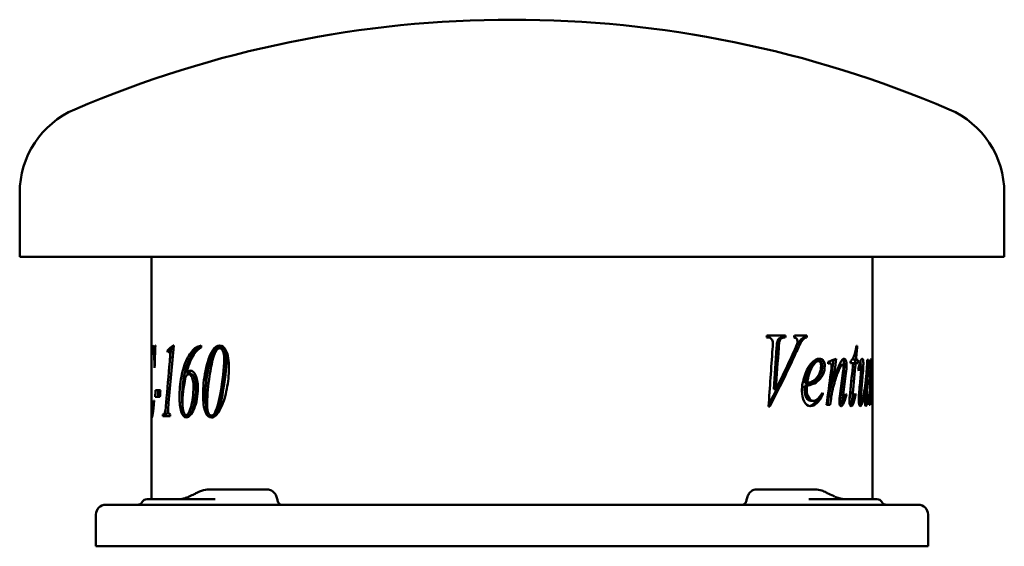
# Model space of a CAD drawing. Header units: millimetres. Extents: x 242 to 598, y 202 to 392.
import ezdxf

# ---------------------------------------------------------------- set-up
doc = ezdxf.new("R2010")
doc.units = ezdxf.units.MM
doc.header["$LTSCALE"] = 2
doc.layers.add('Widoczne (ISO)', color=7, linetype='Continuous', lineweight=50)

msp = doc.modelspace()

# ---------------------------------------------------------------- linework, layer by layer
at = {"layer": 'Widoczne (ISO)'}
for p, q in [((242.5, 306.5), (242.5, 329.5)), ((597.5, 306.5), (597.5, 329.5)), ((597.5, 306.5), (242.5, 306.5)), ((290, 269.68), (290, 306.5)), ((550, 219), (550, 306.5)), ((511.79, 277.32), (512.26, 277.32)), ((518.63, 278), (511.92, 278)), ((517.74, 277.32), (518.5, 277.32)), ((526.32, 278), (521.83, 278)), ((524.57, 276.98), (525.38, 276.98)), ((525.4, 277.32), (526.21, 277.32)), ((291.41, 274.5), (291.32, 274.5)), ((298.1, 274.43), (297.8, 274.43)), ((307.95, 274.43), (307.95, 273.72)), ((315.39, 273.47), (314.58, 273.47)), ((515.66, 275.91), (516.41, 275.91)), ((544.46, 274.28), (544.22, 274.28)), ((291.06, 273.25), (290.48, 273.25)), ((291.37, 273.25), (291.06, 273.25)), ((296.77, 272.7), (295.81, 272.7)), ((297.29, 272.25), (296.34, 272.25)), ((297.68, 270.14), (296.73, 270.14)), ((291.22, 268.41), (291.06, 268.41)), ((291.07, 266.39), (291.15, 266.39)), ((529.59, 268.77), (530.44, 268.77)), ((534.01, 268.05), (534.72, 268.05)), ((538.24, 267.52), (539.16, 267.52)), ((542.04, 268.07), (542.98, 268.07)), ((542.98, 268.07), (543.91, 268.07)), ((543.07, 269.26), (544.02, 269.26)), ((543.91, 268.07), (544.68, 268.07)), ((544.76, 269.26), (544.02, 269.26)), ((545.3, 267.66), (545.81, 267.66)), ((548.53, 269.26), (548.08, 269.26)), ((548.91, 268.15), (549.08, 268.15)), ((549.69, 266.87), (549.8, 266.87)), ((290, 253.46), (290, 264)), ((303.53, 264.55), (302.63, 264.55)), ((304.36, 264.1), (303.47, 264.1)), ((549.59, 265.27), (549.68, 265.27)), ((549.83, 265.97), (549.93, 265.97)), ((525.54, 259.96), (526.36, 259.96)), ((525.61, 260.86), (526.43, 260.86)), ((534.92, 261.37), (535.81, 261.37)), ((547.53, 261.52), (547.69, 261.52)), ((549.03, 260.72), (549.32, 260.72)), ((291.36, 255.89), (293.08, 255.89)), ((293.25, 258.34), (291.47, 258.34)), ((514.42, 258.7), (515.15, 258.7)), ((531.56, 256.9), (532.11, 256.9)), ((534.23, 256.04), (535.12, 256.04)), ((540.25, 256.67), (540.55, 256.67)), ((541.91, 257.23), (542.86, 257.23)), ((543.61, 256.63), (543.89, 256.63)), ((548.2, 256.45), (548.34, 256.45)), ((548.92, 257.84), (549.26, 257.84)), ((290.97, 254.62), (290.86, 254.62)), ((512.51, 252.43), (512.98, 252.43)), ((527.75, 254.49), (528.58, 254.49)), ((533.37, 253), (534.7, 253)), ((538.51, 254.45), (539.43, 254.45)), ((541.86, 254.2), (542.8, 254.2)), ((541.99, 253.22), (542.94, 253.22)), ((545.04, 254.63), (546.01, 254.63)), ((547.31, 254.37), (547.91, 254.37)), ((547.35, 253.2), (547.89, 253.2)), ((548.74, 253), (549.1, 253)), ((548.83, 255.33), (549.17, 255.33)), ((290, 219), (290, 249.63)), ((290.51, 249.96), (290.17, 249.96)), ((294.08, 248.92), (296.78, 248.92)), ((295.12, 249.6), (294.15, 249.6)), ((295.63, 249.84), (294.67, 249.84)), ((303.43, 249.33), (302.53, 249.33)), ((312.44, 249.17), (311.61, 249.17)), ((313.5, 249.9), (312.68, 249.9)), ((319.37, 222.5), (310.59, 222.5)), ((330.29, 222.5), (319.37, 222.5)), ((330.29, 222.5), (331.87, 222.5)), ((509.7, 222.5), (508.13, 222.5)), ((520.45, 222.5), (509.7, 222.5)), ((529.31, 222.5), (520.45, 222.5)), ((273.5, 217), (278, 217)), ((562, 217), (278, 217)), ((288.43, 219), (303.91, 219)), ((312.95, 219), (303.91, 219)), ((536.09, 219), (527.05, 219)), ((536.09, 219), (551.57, 219)), ((562, 217), (566.5, 217)), ((270, 213.5), (270, 202)), ((570, 213.5), (570, 202)), ((270, 202), (278, 202)), ((562, 202), (278, 202)), ((562, 202), (570, 202))]:
    msp.add_line(p, q, dxfattribs=at)
for centre, radius, start, end in [((420, -8), 400, 66.7905, 113.2095), ((275.28, 329.5), 32.78, 113.2095, 180), ((564.72, 329.5), 32.78, 0, 66.7905), ((273.5, 213.5), 3.5, 90, 180), ((284.97, 219), 2, 270, 330), ((288.43, 217), 2, 90, 150), ((551.57, 217), 2, 30, 90), ((555.03, 219), 2, 210, 270), ((566.5, 213.5), 3.5, 0, 90)]:
    msp.add_arc(centre, radius, start, end, dxfattribs=at)
for centre, major_axis, ratio, start_param, end_param in [((308.05, 217.72), (-1.24, 3.82), 0.498657, 0.088752, 0.091939), ((531.5, 217.4), (1.62, 4.09), 0.518576, 6.215108, 6.21858)]:
    msp.add_ellipse(centre, major_axis=major_axis, ratio=ratio, start_param=start_param, end_param=end_param, dxfattribs=at)
for points in [[(511.79, 277.32), (511.83, 277.55), (511.87, 277.77), (511.92, 278)], [(517.88, 278), (517.83, 277.77), (517.79, 277.55), (517.74, 277.32)], [(518.63, 278), (518.59, 277.77), (518.54, 277.55), (518.5, 277.32)], [(521.69, 277.32), (521.74, 277.55), (521.79, 277.77), (521.83, 278)], [(525.4, 277.32), (525.05, 277.27), (524.78, 277.15), (524.57, 276.98)], [(526.21, 277.32), (525.87, 277.27), (525.59, 277.15), (525.38, 276.98)], [(525.5, 278), (525.47, 277.77), (525.43, 277.55), (525.4, 277.32)], [(526.32, 278), (526.28, 277.77), (526.25, 277.55), (526.21, 277.32)], [(290.47, 274.5), (290.58, 274.5), (290.71, 274.2), (290.89, 273.62)], [(290.89, 273.62), (290.96, 273.37), (291.02, 273.25), (291.06, 273.25)], [(291.41, 274.5), (291.32, 271.79), (291.24, 269.09), (291.15, 266.39)], [(295.81, 272.7), (296.43, 273.28), (297.09, 273.86), (297.8, 274.43)], [(298.1, 274.43), (297.41, 267.54), (296.76, 260.65), (296.16, 253.76)], [(296.77, 272.7), (297.17, 273.08), (297.6, 273.46), (298.04, 273.85)], [(305.62, 273.43), (306.23, 273.92), (307, 274.26), (307.95, 274.43)], [(306.5, 273.43), (306.91, 273.76), (307.39, 274.02), (307.95, 274.21)], [(312.08, 272.74), (312.8, 273.87), (313.63, 274.43), (314.56, 274.43)], [(312.91, 272.74), (313.52, 273.69), (314.19, 274.25), (314.95, 274.39)], [(513.94, 273.24), (514.01, 274.3), (514.04, 275.02), (514.04, 275.38)], [(515.42, 273.61), (515.09, 268.64), (514.75, 263.67), (514.42, 258.7)], [(516.16, 273.61), (515.82, 268.64), (515.49, 263.67), (515.15, 258.7)], [(515.66, 275.91), (515.58, 275.64), (515.5, 274.87), (515.42, 273.61)], [(516.41, 275.91), (516.32, 275.64), (516.24, 274.87), (516.16, 273.61)], [(521.53, 272.01), (522.19, 273.46), (522.6, 274.46), (522.76, 275.02)], [(522.76, 275.02), (522.87, 275.4), (522.93, 275.73), (522.93, 276.02)], [(544.46, 274.28), (544.32, 272.61), (544.17, 270.93), (544.02, 269.26)], [(290.11, 271.45), (290.02, 269.91), (290, 267.74), (290, 264.94)], [(290.48, 273.25), (290.29, 273.25), (290.18, 272.65), (290.11, 271.45)], [(295.89, 272.02), (295.86, 272.25), (295.84, 272.47), (295.81, 272.7)], [(296.34, 272.25), (296.24, 272.25), (296.09, 272.17), (295.89, 272.02)], [(296.6, 268.61), (296.68, 269.51), (296.72, 270.02), (296.73, 270.14)], [(296.73, 270.14), (296.74, 270.39), (296.75, 270.63), (296.75, 270.86)], [(296.82, 272.25), (296.8, 272.4), (296.78, 272.55), (296.77, 272.7)], [(297.68, 270.24), (297.69, 270.45), (297.69, 270.66), (297.69, 270.86)], [(309.45, 265.18), (310.12, 268.5), (310.99, 271.02), (312.08, 272.74)], [(310.3, 265.18), (310.97, 268.5), (311.83, 271.02), (312.91, 272.74)], [(512.51, 252.43), (512.99, 259.36), (513.47, 266.3), (513.94, 273.24)], [(521.46, 271.56), (518.67, 265.37), (515.69, 259.17), (512.54, 252.98)], [(522.25, 271.56), (519.35, 265.18), (516.26, 258.81), (512.98, 252.43)], [(515.15, 258.7), (517.37, 263.14), (519.49, 267.57), (521.53, 272.01)], [(543.16, 270.25), (543.13, 269.92), (543.1, 269.59), (543.07, 269.26)], [(291.07, 266.39), (291.06, 267.06), (291.06, 267.73), (291.06, 268.41)], [(295.32, 253.76), (295.72, 258.71), (296.15, 263.66), (296.6, 268.61)], [(314.77, 256.71), (315.74, 261.95), (316.24, 266.21), (316.24, 269.49)], [(315.58, 256.71), (316.54, 261.95), (317.04, 266.21), (317.04, 269.49)], [(531.9, 267.01), (531.9, 265.99), (531.7, 265.01), (531.28, 264.09)], [(532.77, 267.01), (532.77, 265.99), (532.56, 265.01), (532.14, 264.09)], [(533.96, 268.54), (534.98, 268.92), (535.95, 269.3), (536.88, 269.69)], [(534.04, 267.87), (534.01, 268.09), (533.98, 268.32), (533.96, 268.54)], [(534.36, 267.97), (534.25, 267.94), (534.14, 267.9), (534.04, 267.87)], [(534.72, 268.05), (534.65, 268.05), (534.53, 268.02), (534.36, 267.97)], [(535.93, 269.3), (535.6, 266.66), (535.26, 264.02), (534.92, 261.37)], [(534.96, 264.56), (535.15, 265.93), (535.24, 266.76), (535.24, 267.05)], [(536.88, 269.69), (536.53, 266.91), (536.17, 264.14), (535.81, 261.37)], [(538.24, 267.52), (538.15, 267.52), (538.05, 267.46), (537.93, 267.34)], [(539.16, 267.52), (539.01, 267.52), (538.83, 267.37), (538.62, 267.07)], [(539.33, 264.54), (539.46, 265.46), (539.52, 266.18), (539.52, 266.68)], [(539.72, 267.27), (539.72, 266.54), (539.64, 265.57), (539.5, 264.35)], [(540.64, 267.27), (540.64, 266.54), (540.57, 265.57), (540.42, 264.35)], [(541.9, 257.41), (542.27, 260.96), (542.64, 264.52), (542.98, 268.07)], [(542.04, 268.07), (542.06, 268.32), (542.08, 268.56), (542.11, 268.81)], [(543.91, 268.07), (543.57, 264.46), (543.22, 260.84), (542.86, 257.23)], [(543.8, 269.26), (543.78, 268.86), (543.75, 268.47), (543.72, 268.07)], [(544.76, 269.26), (544.74, 268.86), (544.71, 268.47), (544.68, 268.07)], [(544.86, 265.74), (545.14, 267.17), (545.42, 268.22), (545.71, 268.89)], [(545.66, 268.77), (545.69, 268.5), (545.7, 268.19), (545.7, 267.85)], [(545.7, 267.85), (545.7, 267.79), (545.7, 267.73), (545.7, 267.66)], [(545.71, 268.89), (545.92, 269.42), (546.12, 269.69), (546.29, 269.69)], [(545.78, 264.58), (545.9, 265.94), (545.96, 266.79), (545.96, 267.13)], [(546.68, 267.85), (546.68, 267.18), (546.61, 266), (546.48, 264.31)], [(548.53, 269.26), (548.36, 265.54), (548.18, 261.82), (547.98, 258.1)], [(548, 267.72), (548.03, 268.23), (548.05, 268.75), (548.08, 269.26)], [(548.88, 268.66), (549.16, 269), (549.38, 269.34), (549.56, 269.69)], [(548.92, 267.99), (548.91, 268.21), (548.89, 268.44), (548.88, 268.66)], [(549.08, 268.15), (549.05, 268.15), (549, 268.1), (548.92, 267.99)], [(549.19, 267.87), (549.16, 268.06), (549.13, 268.15), (549.08, 268.15)], [(549.15, 264.46), (549.2, 265.79), (549.22, 266.74), (549.22, 267.3)], [(549.22, 267.3), (549.22, 267.53), (549.21, 267.72), (549.19, 267.87)], [(549.56, 269.69), (549.49, 266.7), (549.41, 263.71), (549.32, 260.72)], [(549.32, 260.72), (549.54, 264.4), (549.69, 266.97), (549.79, 268.44)], [(549.77, 266.72), (549.75, 266.55), (549.72, 266.06), (549.68, 265.27)], [(549.8, 266.87), (549.79, 266.87), (549.78, 266.82), (549.77, 266.72)], [(549.79, 268.44), (549.85, 269.27), (549.88, 269.69), (549.91, 269.69)], [(549.82, 266.72), (549.82, 266.82), (549.81, 266.87), (549.8, 266.87)], [(549.83, 266.25), (549.83, 266.49), (549.83, 266.64), (549.82, 266.72)], [(549.95, 268.28), (549.95, 267.47), (549.94, 266.7), (549.93, 265.97)], [(290, 264.94), (290, 264.62), (290, 264.31), (290, 264)], [(302.25, 263), (301.51, 259.25), (301.16, 256.11), (301.16, 253.56)], [(302.63, 264.55), (303.2, 265.12), (303.69, 265.41), (304.07, 265.41)], [(303.53, 264.55), (303.91, 264.93), (304.25, 265.19), (304.55, 265.31)], [(308.61, 256.71), (308.61, 259.52), (308.88, 262.35), (309.45, 265.18)], [(309.47, 256.71), (309.47, 259.52), (309.74, 262.35), (310.3, 265.18)], [(531.28, 264.09), (530.73, 262.88), (529.92, 261.9), (528.8, 261.15)], [(532.14, 264.09), (531.59, 262.88), (530.77, 261.9), (529.64, 261.15)], [(533.37, 253), (533.92, 256.85), (534.45, 260.7), (534.96, 264.56)], [(538.34, 257.12), (538.68, 259.6), (539.01, 262.07), (539.33, 264.54)], [(539.5, 264.35), (539.18, 261.79), (538.85, 259.22), (538.52, 256.65)], [(540.42, 264.35), (540.1, 261.79), (539.77, 259.22), (539.44, 256.65)], [(542.51, 263.31), (542.32, 261.28), (542.12, 259.25), (541.91, 257.23)], [(545.01, 265.33), (544.96, 265.47), (544.91, 265.61), (544.86, 265.74)], [(545.28, 258.88), (545.46, 260.78), (545.62, 262.68), (545.78, 264.58)], [(546.48, 264.31), (546.32, 262.35), (546.16, 260.39), (546, 258.43)], [(548.74, 253), (548.89, 256.82), (549.03, 260.64), (549.15, 264.46)], [(549.68, 265.27), (549.6, 264.08), (549.51, 262.52), (549.4, 260.6)], [(549.93, 265.97), (549.92, 265.41), (549.91, 265.13), (549.88, 265.13)], [(310.8, 262.3), (310.3, 258.65), (310.05, 255.55), (310.05, 252.99)], [(525.54, 259.96), (525.5, 259.35), (525.48, 258.84), (525.48, 258.43)], [(528.8, 261.15), (528.05, 260.64), (526.98, 260.25), (525.54, 259.96)], [(526.36, 259.96), (526.32, 259.35), (526.3, 258.84), (526.3, 258.43)], [(529.64, 261.15), (528.89, 260.64), (527.81, 260.25), (526.36, 259.96)], [(526.43, 260.86), (527.5, 261.07), (528.34, 261.42), (528.98, 261.92)], [(534.95, 259.47), (534.67, 258.42), (534.43, 257.28), (534.23, 256.04)], [(535.48, 261.37), (535.31, 260.78), (535.13, 260.15), (534.95, 259.47)], [(535.84, 259.47), (535.55, 258.42), (535.31, 257.28), (535.12, 256.04)], [(547.35, 255.67), (547.39, 256.52), (547.51, 258.47), (547.69, 261.52)], [(549.4, 260.6), (549.35, 259.78), (549.3, 258.86), (549.26, 257.84)], [(291.36, 255.89), (291.39, 256.71), (291.43, 257.52), (291.47, 258.34)], [(292.35, 255.89), (292.38, 256.71), (292.42, 257.52), (292.46, 258.34)], [(293.25, 258.34), (293.19, 257.52), (293.14, 256.71), (293.08, 255.89)], [(301.16, 253.39), (301.08, 254.14), (301.05, 254.94), (301.05, 255.79)], [(312.68, 249.9), (313.48, 251.24), (314.18, 253.51), (314.77, 256.71)], [(313.5, 249.9), (314.3, 251.24), (314.99, 253.51), (315.58, 256.71)], [(532.11, 256.9), (530.64, 254.01), (529.15, 252.57), (527.67, 252.57)], [(531.93, 257.43), (531.99, 257.25), (532.05, 257.08), (532.11, 256.9)], [(534.23, 256.04), (534.09, 255.03), (533.95, 254.01), (533.81, 253)], [(535.12, 256.04), (534.98, 255.03), (534.84, 254.01), (534.7, 253)], [(538.04, 254.08), (538.04, 254.68), (538.14, 255.69), (538.34, 257.12)], [(538.52, 256.65), (538.41, 255.77), (538.35, 255.23), (538.35, 255.04)], [(539.44, 256.65), (539.32, 255.77), (539.27, 255.23), (539.27, 255.04)], [(540.55, 256.67), (540.14, 255.07), (539.75, 253.93), (539.36, 253.26)], [(539.61, 254.67), (539.84, 255.18), (540.08, 255.96), (540.34, 257.02)], [(540.34, 257.02), (540.41, 256.91), (540.48, 256.79), (540.55, 256.67)], [(541.68, 254.37), (541.68, 255.03), (541.75, 256.05), (541.9, 257.41)], [(541.91, 257.23), (541.78, 255.99), (541.71, 255.18), (541.71, 254.82)], [(542.86, 257.23), (542.72, 255.99), (542.66, 255.18), (542.66, 254.82)], [(543.89, 256.63), (543.57, 255), (543.25, 253.86), (542.94, 253.22)], [(543.16, 254.82), (543.24, 255.06), (543.43, 255.82), (543.71, 257.08)], [(543.71, 257.08), (543.77, 256.93), (543.83, 256.78), (543.89, 256.63)], [(545.02, 254.63), (545.02, 255.56), (545.11, 256.97), (545.28, 258.88)], [(546, 258.43), (545.86, 256.84), (545.79, 255.83), (545.79, 255.41)], [(547.3, 254.02), (547.3, 254.44), (547.32, 254.99), (547.35, 255.67)], [(547.98, 258.1), (547.89, 256.44), (547.85, 255.39), (547.85, 254.96)], [(548.34, 256.45), (548.2, 254.95), (548.05, 253.87), (547.89, 253.2)], [(548.25, 256.88), (548.28, 256.74), (548.31, 256.59), (548.34, 256.45)], [(549.26, 257.84), (549.21, 256.45), (549.18, 255.61), (549.17, 255.33)], [(294.97, 250.72), (295.09, 251.29), (295.2, 252.31), (295.32, 253.76)], [(296.16, 253.76), (296.06, 252.55), (296.01, 251.67), (296.01, 251.13)], [(315.16, 252.21), (314.47, 250.75), (313.77, 249.7), (313.05, 249.05)], [(530.47, 255.51), (529.4, 253.77), (528.32, 252.8), (527.24, 252.61)], [(538.45, 253.26), (538.37, 253.13), (538.3, 253.02), (538.22, 252.93)], [(538.97, 254.45), (538.79, 253.96), (538.62, 253.56), (538.45, 253.26)], [(539.36, 253.26), (539.09, 252.8), (538.85, 252.57), (538.63, 252.57)], [(539.43, 254.45), (539.48, 254.45), (539.54, 254.52), (539.61, 254.67)], [(541.99, 253.22), (541.95, 253.14), (541.92, 253.07), (541.88, 253)], [(542.36, 254.2), (542.24, 253.8), (542.11, 253.47), (541.99, 253.22)], [(542.94, 253.22), (542.73, 252.79), (542.51, 252.57), (542.29, 252.57)], [(542.8, 254.2), (542.89, 254.2), (543.01, 254.41), (543.16, 254.82)], [(545.02, 254.63), (545.03, 254.63), (545.03, 254.63), (545.04, 254.63)], [(547.89, 253.2), (547.79, 252.78), (547.68, 252.57), (547.57, 252.57)], [(549.17, 255.33), (549.15, 254.55), (549.12, 253.77), (549.1, 253)], [(294.08, 248.92), (294.11, 249.15), (294.13, 249.37), (294.15, 249.6)], [(294.15, 249.6), (294.4, 249.62), (294.58, 249.71), (294.67, 249.84)], [(294.67, 249.84), (294.8, 250.06), (294.9, 250.35), (294.97, 250.72)], [(295.05, 248.92), (295.07, 249.15), (295.1, 249.37), (295.12, 249.6)], [(295.12, 249.6), (295.37, 249.62), (295.54, 249.71), (295.63, 249.84)], [(295.63, 249.84), (295.76, 250.06), (295.87, 250.35), (295.94, 250.72)], [(295.94, 250.72), (295.96, 250.84), (295.98, 250.98), (296.01, 251.14)], [(296.84, 249.6), (296.82, 249.37), (296.8, 249.15), (296.78, 248.92)], [(303.05, 248.57), (302.68, 248.71), (302.35, 249.03), (302.09, 249.54)], [(311.61, 249.17), (312.02, 249.17), (312.38, 249.41), (312.68, 249.9)], [(313.05, 249.05), (312.63, 248.68), (312.15, 248.49), (311.62, 248.49)], [(312.44, 249.17), (312.85, 249.17), (313.21, 249.41), (313.5, 249.9)], [(303.59, 219.96), (304.22, 220.25), (304.85, 220.54), (305.44, 220.83)], [(305.44, 220.83), (305.86, 221.04), (306.26, 221.25), (306.65, 221.46)], [(533.25, 221.42), (533.4, 221.34), (533.54, 221.27), (533.69, 221.19)], [(335.47, 218.48), (335.42, 218.71), (335.38, 218.94), (335.33, 219.16)], [(504.67, 219.17), (504.62, 218.94), (504.58, 218.71), (504.53, 218.48)]]:
    msp.add_open_spline(points, degree=3, dxfattribs=at)
for points, knots in [([(514.04, 275.38), (514.04, 275.94), (513.9, 276.4), (513.62, 276.77), (513.33, 277.14), (512.88, 277.32), (512.26, 277.32)], [0, 0, 0, 0, 1, 1, 1, 2, 2, 2, 2]), ([(517.74, 277.32), (517.05, 277.31), (516.56, 277.2), (516.3, 276.99), (516.04, 276.78), (515.83, 276.42), (515.66, 275.91)], [0, 0, 0, 0, 1, 1, 1, 2, 2, 2, 2]), ([(518.5, 277.32), (517.8, 277.31), (517.31, 277.2), (517.05, 276.99), (516.78, 276.78), (516.57, 276.42), (516.41, 275.91)], [0, 0, 0, 0, 1, 1, 1, 2, 2, 2, 2]), ([(524.57, 276.98), (524.18, 276.65), (523.78, 276.16), (523.39, 275.52), (522.99, 274.87), (522.36, 273.55), (521.46, 271.56)], [0, 0, 0, 0, 1, 1, 1, 2, 2, 2, 2]), ([(522.93, 276.02), (522.93, 276.34), (522.84, 276.63), (522.67, 276.87), (522.5, 277.12), (522.18, 277.27), (521.69, 277.32)], [0, 0, 0, 0, 1, 1, 1, 2, 2, 2, 2]), ([(525.38, 276.98), (524.98, 276.65), (524.59, 276.16), (524.19, 275.52), (523.79, 274.87), (523.15, 273.55), (522.25, 271.56)], [0, 0, 0, 0, 1, 1, 1, 2, 2, 2, 2]), ([(290.01, 267.58), (289.99, 269.51), (289.99, 271.08), (290.04, 272.28), (290.11, 273.76), (290.25, 274.5), (290.47, 274.5)], [1.186278, 1.186278, 1.186278, 1.186278, 2, 2, 2, 3, 3, 3, 3]), ([(291.06, 273.25), (291.1, 273.25), (291.14, 273.31), (291.16, 273.43), (291.19, 273.56), (291.24, 273.91), (291.32, 274.5)], [0, 0, 0, 0, 1, 1, 1, 2, 2, 2, 2]), ([(300.12, 255.79), (300.12, 258.31), (300.35, 260.79), (300.81, 263.24), (301.28, 265.69), (301.93, 267.8), (302.79, 269.55), (303.66, 271.31), (304.6, 272.6), (305.62, 273.43)], [0, 0, 0, 0, 1, 1, 1, 2, 2, 2, 3, 3, 3, 3]), ([(301.05, 255.79), (301.05, 258.31), (301.27, 260.79), (301.73, 263.24), (302.2, 265.69), (302.84, 267.8), (303.7, 269.55), (304.56, 271.31), (305.49, 272.6), (306.5, 273.43)], [0, 0, 0, 0, 1, 1, 1, 2, 2, 2, 3, 3, 3, 3]), ([(307.95, 273.72), (306.88, 273.23), (305.89, 272.2), (304.96, 270.62), (304.04, 269.05), (303.27, 267.03), (302.63, 264.55)], [0, 0, 0, 0, 1, 1, 1, 2, 2, 2, 2]), ([(314.58, 273.47), (314.17, 273.47), (313.75, 273.19), (313.33, 272.64), (312.91, 272.08), (312.48, 270.91), (312.04, 269.14), (311.61, 267.37), (311.19, 265.09), (310.8, 262.3)], [0, 0, 0, 0, 1, 1, 1, 2, 2, 2, 3, 3, 3, 3]), ([(314.56, 274.43), (315.48, 274.43), (316.28, 273.78), (316.94, 272.46), (317.59, 271.15), (317.93, 269.08), (317.93, 266.24)], [0, 0, 0, 0, 1, 1, 1, 2, 2, 2, 2]), ([(316.24, 269.49), (316.24, 270.85), (316.07, 271.86), (315.74, 272.5), (315.41, 273.15), (315.02, 273.47), (314.58, 273.47)], [0, 0, 0, 0, 1, 1, 1, 2, 2, 2, 2]), ([(317.04, 269.49), (317.04, 270.85), (316.87, 271.86), (316.54, 272.5), (316.21, 273.15), (315.83, 273.47), (315.39, 273.47)], [0, 0, 0, 0, 1, 1, 1, 2, 2, 2, 2]), ([(542.11, 268.81), (542.57, 269.17), (542.95, 269.73), (543.25, 270.46), (543.55, 271.2), (543.87, 272.47), (544.22, 274.28)], [0, 0, 0, 0, 1, 1, 1, 2, 2, 2, 2]), ([(291.06, 268.41), (291.05, 269.16), (291.03, 269.82), (291, 270.39), (290.97, 270.96), (290.93, 271.46), (290.88, 271.89), (290.83, 272.32), (290.77, 272.65), (290.7, 272.89), (290.62, 273.13), (290.55, 273.25), (290.48, 273.25)], [0, 0, 0, 0, 1, 1, 1, 2, 2, 2, 3, 3, 3, 4, 4, 4, 4]), ([(296.75, 270.86), (296.75, 271.3), (296.71, 271.64), (296.64, 271.88), (296.56, 272.13), (296.46, 272.25), (296.34, 272.25)], [0, 0, 0, 0, 1, 1, 1, 2, 2, 2, 2]), ([(297.69, 270.86), (297.69, 271.3), (297.66, 271.64), (297.59, 271.88), (297.51, 272.13), (297.41, 272.25), (297.29, 272.25)], [0, 0, 0, 0, 1, 1, 1, 2, 2, 2, 2]), ([(524.53, 258), (524.53, 259.84), (524.87, 261.72), (525.53, 263.63), (526.19, 265.54), (527, 267.03), (527.96, 268.09), (528.91, 269.15), (529.86, 269.69), (530.81, 269.69)], [0, 0, 0, 0, 1, 1, 1, 2, 2, 2, 3, 3, 3, 3]), ([(529.59, 268.77), (528.92, 268.77), (528.18, 268.1), (527.39, 266.76), (526.6, 265.43), (526, 263.46), (525.61, 260.86)], [0, 0, 0, 0, 1, 1, 1, 2, 2, 2, 2]), ([(530.44, 268.77), (529.76, 268.77), (529.02, 268.1), (528.22, 266.76), (527.42, 265.43), (526.82, 263.46), (526.43, 260.86)], [0, 0, 0, 0, 1, 1, 1, 2, 2, 2, 2]), ([(528.98, 261.92), (529.82, 262.6), (530.43, 263.41), (530.84, 264.35), (531.25, 265.29), (531.44, 266.19), (531.44, 267.03)], [0, 0, 0, 0, 1, 1, 1, 2, 2, 2, 2]), ([(530.37, 269.65), (530.84, 269.56), (531.19, 269.3), (531.43, 268.89), (531.75, 268.36), (531.9, 267.73), (531.9, 267.01)], [0.217401, 0.217401, 0.217401, 0.217401, 1, 1, 1, 2, 2, 2, 2]), ([(531.44, 267.03), (531.44, 267.55), (531.36, 267.97), (531.19, 268.29), (531.01, 268.61), (530.77, 268.77), (530.44, 268.77)], [0, 0, 0, 0, 1, 1, 1, 2, 2, 2, 2]), ([(530.81, 269.69), (531.49, 269.69), (531.98, 269.42), (532.3, 268.89), (532.61, 268.36), (532.77, 267.73), (532.77, 267.01)], [0, 0, 0, 0, 1, 1, 1, 2, 2, 2, 2]), ([(535.24, 267.05), (535.24, 267.31), (535.19, 267.54), (535.09, 267.74), (534.99, 267.95), (534.86, 268.05), (534.72, 268.05)], [0, 0, 0, 0, 1, 1, 1, 2, 2, 2, 2]), ([(535.81, 261.37), (536.92, 264.76), (537.72, 267), (538.26, 268.07), (538.8, 269.15), (539.31, 269.69), (539.78, 269.69)], [0, 0, 0, 0, 1, 1, 1, 2, 2, 2, 2]), ([(538.62, 267.07), (538.21, 266.53), (537.79, 265.62), (537.33, 264.34), (536.87, 263.07), (536.38, 261.45), (535.84, 259.47)], [0, 0, 0, 0, 1, 1, 1, 2, 2, 2, 2]), ([(539.52, 266.68), (539.52, 266.93), (539.48, 267.13), (539.41, 267.29), (539.34, 267.44), (539.26, 267.52), (539.16, 267.52)], [0, 0, 0, 0, 1, 1, 1, 2, 2, 2, 2]), ([(539.25, 269.47), (539.33, 269.36), (539.41, 269.2), (539.48, 269.01), (539.64, 268.56), (539.72, 267.98), (539.72, 267.27)], [0.571018, 0.571018, 0.571018, 0.571018, 1, 1, 1, 2, 2, 2, 2]), ([(539.78, 269.69), (540.04, 269.69), (540.24, 269.46), (540.4, 269.01), (540.56, 268.56), (540.64, 267.98), (540.64, 267.27)], [0, 0, 0, 0, 1, 1, 1, 2, 2, 2, 2]), ([(545.81, 267.66), (545.73, 267.66), (545.65, 267.57), (545.57, 267.39), (545.49, 267.2), (545.31, 266.52), (545.01, 265.33)], [0, 0, 0, 0, 1, 1, 1, 2, 2, 2, 2]), ([(545.96, 267.13), (545.96, 267.27), (545.94, 267.39), (545.91, 267.5), (545.88, 267.61), (545.85, 267.66), (545.81, 267.66)], [0, 0, 0, 0, 1, 1, 1, 2, 2, 2, 2]), ([(546.01, 254.63), (546.11, 254.63), (546.25, 254.83), (546.4, 255.23), (546.56, 255.64), (546.77, 256.54), (547.01, 257.94), (547.25, 259.34), (547.44, 260.66), (547.58, 261.88), (547.72, 263.11), (547.86, 265.06), (548, 267.72)], [0, 0, 0, 0, 1, 1, 1, 2, 2, 2, 3, 3, 3, 4, 4, 4, 4]), ([(546.29, 269.69), (546.41, 269.69), (546.5, 269.51), (546.57, 269.16), (546.64, 268.82), (546.68, 268.38), (546.68, 267.85)], [0, 0, 0, 0, 1, 1, 1, 2, 2, 2, 2]), ([(549.88, 265.13), (549.87, 265.13), (549.86, 265.22), (549.85, 265.41), (549.84, 265.59), (549.83, 265.87), (549.83, 266.25)], [0, 0, 0, 0, 1, 1, 1, 2, 2, 2, 2]), ([(549.91, 269.69), (549.92, 269.69), (549.93, 269.57), (549.94, 269.33), (549.95, 269.09), (549.95, 268.74), (549.95, 268.28)], [0, 0, 0, 0, 1, 1, 1, 2, 2, 2, 2]), ([(303.47, 264.1), (303.27, 264.1), (303.09, 264.03), (302.92, 263.88), (302.75, 263.74), (302.53, 263.45), (302.25, 263)], [0, 0, 0, 0, 1, 1, 1, 2, 2, 2, 2]), ([(305.14, 259.56), (305.14, 261.02), (304.97, 262.14), (304.64, 262.92), (304.31, 263.71), (303.92, 264.1), (303.47, 264.1)], [0, 0, 0, 0, 1, 1, 1, 2, 2, 2, 2]), ([(304.07, 265.41), (304.78, 265.41), (305.41, 264.84), (305.93, 263.71), (306.46, 262.58), (306.74, 261.06), (306.74, 259.14)], [0, 0, 0, 0, 1, 1, 1, 2, 2, 2, 2]), ([(306.02, 259.56), (306.02, 261.02), (305.86, 262.14), (305.53, 262.92), (305.2, 263.71), (304.81, 264.1), (304.36, 264.1)], [0, 0, 0, 0, 1, 1, 1, 2, 2, 2, 2]), ([(317.93, 266.24), (317.93, 263.81), (317.68, 261.32), (317.19, 258.79), (316.7, 256.26), (316.02, 254.06), (315.16, 252.21)], [0, 0, 0, 0, 1, 1, 1, 2, 2, 2, 2]), ([(302.53, 249.33), (303.14, 249.33), (303.73, 250.36), (304.29, 252.42), (304.85, 254.47), (305.14, 256.85), (305.14, 259.56)], [0, 0, 0, 0, 1, 1, 1, 2, 2, 2, 2]), ([(303.43, 249.33), (304.04, 249.33), (304.63, 250.36), (305.18, 252.42), (305.74, 254.47), (306.02, 256.85), (306.02, 259.56)], [0, 0, 0, 0, 1, 1, 1, 2, 2, 2, 2]), ([(547.69, 261.52), (547.28, 258.1), (546.89, 255.75), (546.56, 254.48), (546.22, 253.21), (545.89, 252.57), (545.57, 252.57)], [0, 0, 0, 0, 1, 1, 1, 2, 2, 2, 2]), ([(302.61, 248.49), (301.75, 248.49), (301.14, 249.23), (300.73, 250.7), (300.32, 252.17), (300.12, 253.87), (300.12, 255.79)], [0, 0, 0, 0, 1, 1, 1, 2, 2, 2, 2]), ([(306.74, 259.14), (306.74, 256.19), (306.26, 253.69), (305.37, 251.61), (304.47, 249.53), (303.55, 248.49), (302.61, 248.49)], [0, 0, 0, 0, 1, 1, 1, 2, 2, 2, 2]), ([(311.62, 248.49), (310.73, 248.49), (310.01, 249.15), (309.45, 250.47), (308.88, 251.78), (308.61, 253.86), (308.61, 256.71)], [0, 0, 0, 0, 1, 1, 1, 2, 2, 2, 2]), ([(312.06, 248.54), (311.36, 248.71), (310.78, 249.35), (310.3, 250.47), (309.74, 251.78), (309.47, 253.86), (309.47, 256.71)], [0.151524, 0.151524, 0.151524, 0.151524, 1, 1, 1, 2, 2, 2, 2]), ([(527.67, 252.57), (526.66, 252.57), (525.87, 253.13), (525.34, 254.26), (524.8, 255.39), (524.53, 256.64), (524.53, 258)], [0, 0, 0, 0, 1, 1, 1, 2, 2, 2, 2]), ([(525.48, 258.43), (525.48, 257.34), (525.71, 256.41), (526.15, 255.64), (526.6, 254.87), (527.13, 254.49), (527.75, 254.49)], [0, 0, 0, 0, 1, 1, 1, 2, 2, 2, 2]), ([(526.3, 258.43), (526.3, 257.34), (526.53, 256.41), (526.97, 255.64), (527.42, 254.87), (527.96, 254.49), (528.58, 254.49)], [0, 0, 0, 0, 1, 1, 1, 2, 2, 2, 2]), ([(528.58, 254.49), (529.08, 254.49), (529.55, 254.67), (529.99, 255.03), (530.43, 255.39), (531.09, 256.19), (531.93, 257.43)], [0, 0, 0, 0, 1, 1, 1, 2, 2, 2, 2]), ([(547.91, 254.37), (547.94, 254.37), (547.97, 254.45), (548, 254.63), (548.03, 254.81), (548.12, 255.56), (548.25, 256.88)], [0, 0, 0, 0, 1, 1, 1, 2, 2, 2, 2]), ([(290, 253.46), (290, 252.98), (290, 252.53), (290, 252.13), (290.02, 250.69), (290.05, 249.96), (290.17, 249.96)], [0.720451, 0.720451, 0.720451, 0.720451, 1, 1, 1, 2, 2, 2, 2]), ([(290.97, 254.62), (290.8, 252.47), (290.64, 250.89), (290.5, 249.87), (290.35, 248.86), (290.21, 248.35), (290.11, 248.35)], [0, 0, 0, 0, 1, 1, 1, 2, 2, 2, 2]), ([(290.17, 249.96), (290.26, 249.96), (290.37, 250.35), (290.48, 251.11), (290.6, 251.87), (290.73, 253.04), (290.86, 254.62)], [0, 0, 0, 0, 1, 1, 1, 2, 2, 2, 2]), ([(301.16, 253.56), (301.16, 252.25), (301.29, 251.22), (301.57, 250.47), (301.84, 249.71), (302.16, 249.33), (302.53, 249.33)], [0, 0, 0, 0, 1, 1, 1, 2, 2, 2, 2]), ([(310.05, 252.99), (310.05, 251.71), (310.2, 250.75), (310.5, 250.12), (310.8, 249.48), (311.17, 249.17), (311.61, 249.17)], [0, 0, 0, 0, 1, 1, 1, 2, 2, 2, 2]), ([(538.63, 252.57), (538.45, 252.57), (538.31, 252.71), (538.2, 252.98), (538.09, 253.25), (538.04, 253.62), (538.04, 254.08)], [0, 0, 0, 0, 1, 1, 1, 2, 2, 2, 2]), ([(538.35, 255.04), (538.35, 254.88), (538.37, 254.74), (538.4, 254.62), (538.44, 254.51), (538.47, 254.45), (538.51, 254.45)], [0, 0, 0, 0, 1, 1, 1, 2, 2, 2, 2]), ([(539.27, 255.04), (539.27, 254.88), (539.28, 254.74), (539.32, 254.62), (539.35, 254.51), (539.39, 254.45), (539.43, 254.45)], [0, 0, 0, 0, 1, 1, 1, 2, 2, 2, 2]), ([(542.29, 252.57), (542.11, 252.57), (541.97, 252.74), (541.85, 253.07), (541.74, 253.4), (541.68, 253.84), (541.68, 254.37)], [0, 0, 0, 0, 1, 1, 1, 2, 2, 2, 2]), ([(541.71, 254.82), (541.71, 254.63), (541.73, 254.48), (541.76, 254.37), (541.79, 254.26), (541.82, 254.2), (541.86, 254.2)], [0, 0, 0, 0, 1, 1, 1, 2, 2, 2, 2]), ([(542.66, 254.82), (542.66, 254.63), (542.67, 254.48), (542.7, 254.37), (542.73, 254.26), (542.76, 254.2), (542.8, 254.2)], [0, 0, 0, 0, 1, 1, 1, 2, 2, 2, 2]), ([(545.57, 252.57), (545.42, 252.57), (545.29, 252.76), (545.18, 253.15), (545.08, 253.54), (545.02, 254.03), (545.02, 254.63)], [0, 0, 0, 0, 1, 1, 1, 2, 2, 2, 2]), ([(545.62, 254.63), (545.61, 254.58), (545.6, 254.53), (545.58, 254.48), (545.44, 253.94), (545.31, 253.52), (545.17, 253.21)], [0.9611634, 0.9611634, 0.9611634, 0.9611634, 1, 1, 1, 1.42063, 1.42063, 1.42063, 1.42063]), ([(545.79, 255.41), (545.79, 255.16), (545.81, 254.97), (545.85, 254.84), (545.89, 254.7), (545.94, 254.63), (546.01, 254.63)], [0, 0, 0, 0, 1, 1, 1, 2, 2, 2, 2]), ([(547.57, 252.57), (547.5, 252.57), (547.43, 252.71), (547.38, 252.98), (547.33, 253.25), (547.3, 253.6), (547.3, 254.02)], [0, 0, 0, 0, 1, 1, 1, 2, 2, 2, 2]), ([(547.85, 254.96), (547.85, 254.75), (547.85, 254.6), (547.86, 254.51), (547.87, 254.41), (547.89, 254.37), (547.91, 254.37)], [0, 0, 0, 0, 1, 1, 1, 2, 2, 2, 2]), ([(290.11, 248.35), (290.03, 248.35), (290, 248.78), (290, 249.63), (290, 250.07), (290.01, 250.6), (290.02, 251.22)], [0, 0, 0, 0, 1, 1, 1, 1.514297, 1.514297, 1.514297, 1.514297]), ([(296.01, 251.13), (296.01, 250.68), (296.05, 250.33), (296.15, 250.09), (296.24, 249.84), (296.47, 249.68), (296.84, 249.6)], [0, 0, 0, 0, 1, 1, 1, 2, 2, 2, 2]), ([(306.65, 221.46), (307.56, 221.95), (308.54, 222.28), (309.89, 222.47), (310.24, 222.5), (310.59, 222.5)], [0, 0, 0, 0, 0.3247839, 0.3247839, 0.4372511, 0.4372511, 0.4372511, 0.4372511]), ([(335.33, 219.16), (335.22, 219.68), (335.04, 220.16), (334.56, 221.03), (334.26, 221.41), (333.51, 222.06), (333.06, 222.29), (332.34, 222.47), (332.1, 222.5), (331.87, 222.5)], [-2.9883809, -2.9883809, -2.9883809, -2.9883809, -2.8360832, -2.8360832, -2.6806444, -2.6806444, -2.497737, -2.497737, -2.3983629, -2.3983629, -2.3983629, -2.3983629]), ([(508.13, 222.5), (507.8, 222.5), (507.47, 222.45), (506.73, 222.19), (506.42, 221.98), (505.82, 221.5), (505.49, 221.11), (504.96, 220.17), (504.78, 219.66), (504.67, 219.17)], [-0.4842485, -0.4842485, -0.4842485, -0.4842485, -0.4114647, -0.4114647, -0.3184131, -0.3184131, -0.1542258, -0.1542258, 0, 0, 0, 0]), ([(529.31, 222.5), (530.11, 222.5), (530.91, 222.36), (532.21, 221.94), (532.74, 221.71), (533.25, 221.43)], [0, 0, 0, 0, 0.2547225, 0.2547225, 0.4384479, 0.4384479, 0.4384479, 0.4384479]), ([(533.69, 221.19), (534.35, 220.84), (535.11, 220.5), (536.02, 220.1), (536.16, 220.04), (536.3, 219.98)], [0, 0, 0, 0, 0.2710434, 0.2710434, 0.3205996, 0.3205996, 0.3205996, 0.3205996]), ([(300.13, 219), (300.51, 219), (300.99, 219.07), (302.04, 219.33), (302.63, 219.54), (303.32, 219.84), (303.44, 219.89), (303.55, 219.94)], [0, 0, 0, 0, 0.2144849, 0.2144849, 0.4327495, 0.4327495, 0.4746306, 0.4746306, 0.4746306, 0.4746306]), ([(336.98, 217), (336.91, 217), (336.83, 217.01), (336.55, 217.06), (336.35, 217.15), (336, 217.42), (335.85, 217.59), (335.61, 218.01), (335.52, 218.24), (335.47, 218.48)], [-0.2660098, -0.2660098, -0.2660098, -0.2660098, -0.2363478, -0.2363478, -0.1555809, -0.1555809, -0.0766825, -0.0766825, 0, 0, 0, 0]), ([(504.53, 218.48), (504.48, 218.27), (504.41, 218.07), (504.22, 217.7), (504.1, 217.54), (503.8, 217.24), (503.61, 217.13), (503.28, 217.02), (503.15, 217), (503.02, 217)], [-0.5308137, -0.5308137, -0.5308137, -0.5308137, -0.4641739, -0.4641739, -0.3970959, -0.3970959, -0.3159967, -0.3159967, -0.264871, -0.264871, -0.264871, -0.264871]), ([(536.35, 219.96), (536.9, 219.72), (537.45, 219.51), (538.7, 219.12), (539.35, 219), (539.87, 219)], [0, 0, 0, 0, 0.1985224, 0.1985224, 0.4815883, 0.4815883, 0.4815883, 0.4815883])]:
    msp.add_open_spline(points, degree=3, knots=knots, dxfattribs=at)

doc.saveas('drawing.dxf')
